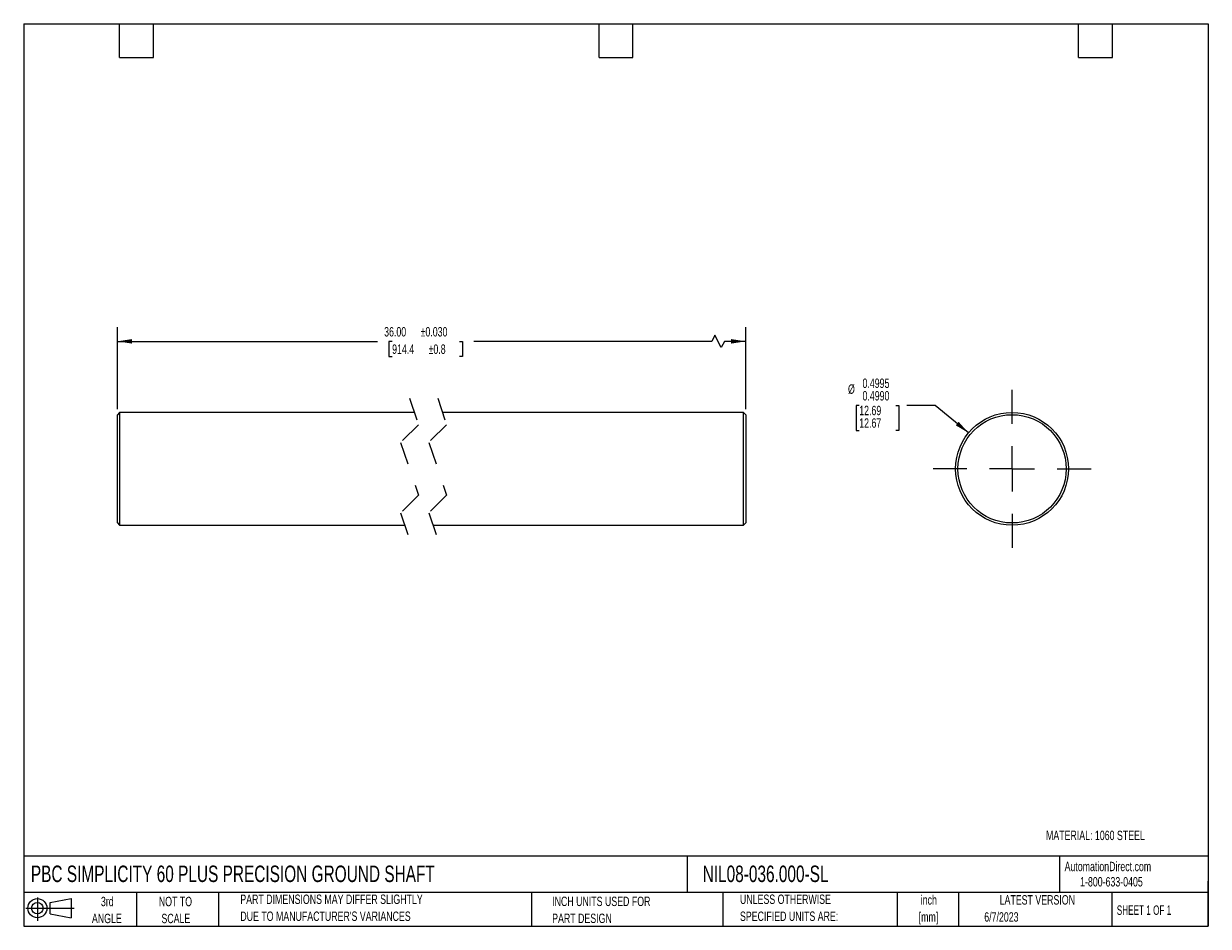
# Model space of a CAD drawing. Header units: inches. Extents: x 0.12 to 5.38, y 0.12 to 4.12.
import ezdxf

# ---------------------------------------------------------------- set-up
doc = ezdxf.new("R2010")
doc.units = ezdxf.units.IN
doc.header["$LTSCALE"] = 0.5
doc.header["$MEASUREMENT"] = 0
doc.linetypes.add('CENTERX2', pattern=[0.8, 0.5, -0.1, 0.1, -0.1])
doc.linetypes.add('HIDDEN', pattern=[0.075, 0.05, -0.025])
doc.layers.add('CENTER', color=40, linetype='CENTERX2')
doc.layers.add('SLD-DEFPOINTS', color=7, linetype='Continuous')
doc.layers.add('DIMENSIONS', color=140, linetype='Continuous', lineweight=25)
doc.layers.add('TEXT', color=140, linetype='Continuous', lineweight=25)
doc.styles.add('SLDTEXTSTYLE0', font='TXT', dxfattribs={"width": 0.7})
doc.styles.add('SLDTEXTSTYLE1', font='TXT', dxfattribs={"width": 0.65})
doc.dimstyles.new('SLDDIMSTYLE0', dxfattribs={"dimtxt": 0.04248, "dimasz": 0.065, "dimexe": 0, "dimexo": 0.0625, "dimgap": 0.01062, "dimtad": 0, "dimtih": 1, "dimtoh": 1, "dimrnd": 1e-09, "dimzin": 4, "dimdsep": 46, "dimtxsty": 'SLDTEXTSTYLE0', "dimsah": 1, "dimcen": 0.09, "dimadec": 0, "dimazin": 1, "dimtol": 1, "dimtp": 0.03, "dimtm": 0.03, "dimtfac": 1, "dimtdec": 3, "dimtofl": 0, "dimtmove": 0, "dimatfit": 3, "dimfxl": 0, "dimfrac": 2, "dimtolj": 1, "dimarcsym": 0})
doc.dimstyles.new('SLDDIMSTYLE1', dxfattribs={"dimtxt": 0.04248, "dimasz": 0.065, "dimexe": 0, "dimexo": 0.0625, "dimgap": 0.01062, "dimtad": 0, "dimtih": 1, "dimtoh": 1, "dimdec": 3, "dimrnd": 1e-09, "dimzin": 0, "dimdsep": 46, "dimtxsty": 'SLDTEXTSTYLE0', "dimsah": 1, "dimcen": 0, "dimadec": 0, "dimazin": 0, "dimlim": 1, "dimtp": -0.0005, "dimtm": 0.001, "dimtfac": 1, "dimtdec": 4, "dimtofl": 0, "dimtmove": 0, "dimatfit": 3, "dimfxl": 0, "dimfrac": 2, "dimtolj": 1, "dimtzin": 12, "dimarcsym": 0})

# ---------------------------------------------------------------- blocks, each defined once
blk = doc.blocks.new('Block11')
at = {"color": 7, "linetype": 'Continuous', "lineweight": 18}
for p, q in [((0, 0.0567), (0.2141, 0.0567)), ((0.051, 0.1045), (0.051, 0)), ((0.1079, 0.082), (0.2003, 0.0991)), ((0.1079, 0.0314), (0.1079, 0.082)), ((0.2003, 0.0991), (0.2003, 0.0144)), ((0.1079, 0.0314), (0.2003, 0.0144))]:
    blk.add_line(p, q, dxfattribs=at)
for radius in [0.0423, 0.0253]:
    blk.add_circle((0.051, 0.0567), radius, dxfattribs=at)
blk = doc.blocks.new('Block12')
at = {"layer": 'SLD-DEFPOINTS'}
blk.add_blockref('Block11', (0, 0), dxfattribs=at)
blk = doc.blocks.new('SW_NOTE_0')
at = {"layer": 'TEXT', "color": 0, "char_height": 0.04167, "attachment_point": 2, "style": 'SLDTEXTSTYLE0'}
for s, insert in [('inch', (0.0625, 0.0537)), ('[mm]', (0.0611, -0.0215))]:
    blk.add_mtext(s, dxfattribs=dict(at, insert=insert))
blk = doc.blocks.new('SW_NOTE_0_1')
at = {"layer": 'TEXT', "color": 0, "char_height": 0.041667, "attachment_point": 1, "style": 'SLDTEXTSTYLE0'}
for s, insert in [('UNLESS OTHERWISE', (0, 0.0537)), ('SPECIFIED UNITS ARE:', (0, -0.0215))]:
    blk.add_mtext(s, dxfattribs=dict(at, insert=insert))
blk = doc.blocks.new('SW_NOTE_0_2')
at = {"layer": 'TEXT', "color": 0, "char_height": 0.041667, "attachment_point": 1, "style": 'SLDTEXTSTYLE0'}
for s, insert in [('PART DIMENSIONS MAY DIFFER SLIGHTLY', (0, 0.0537)), ("DUE TO MANUFACTURER'S VARIANCES", (0, -0.0215))]:
    blk.add_mtext(s, dxfattribs=dict(at, insert=insert))
blk = doc.blocks.new('SW_NOTE_0_3')
at = {"layer": 'TEXT', "color": 0, "char_height": 0.04167, "attachment_point": 2, "style": 'SLDTEXTSTYLE0'}
for s, insert in [('NOT TO', (0.1035, 0.0537)), ('SCALE', (0.1054, -0.0215))]:
    blk.add_mtext(s, dxfattribs=dict(at, insert=insert))
blk = doc.blocks.new('SW_NOTE_0_4')
at = {"layer": 'TEXT', "color": 0, "char_height": 0.04167, "attachment_point": 2, "style": 'SLDTEXTSTYLE0'}
for s, insert in [('3rd', (0.0456, 0.0537)), ('ANGLE', (0.0437, -0.0215))]:
    blk.add_mtext(s, dxfattribs=dict(at, insert=insert))
blk = doc.blocks.new('SW_NOTE_0_5')
at = {"layer": 'TEXT', "color": 0, "char_height": 0.041667, "attachment_point": 1, "style": 'SLDTEXTSTYLE0'}
for s, insert in [('INCH UNITS USED FOR', (0, 0.0537)), ('PART DESIGN', (0, -0.0215))]:
    blk.add_mtext(s, dxfattribs=dict(at, insert=insert))
blk = doc.blocks.new('_D')
at = {"layer": 'DIMENSIONS'}
for p, q in [((0.5402, 2.4173), (0.5402, 2.7798)), ((3.1885, 2.7451), (3.1746, 2.7173)), ((3.2163, 2.6895), (3.1885, 2.7451)), ((3.3251, 2.4173), (3.3251, 2.7798)), ((0.5402, 2.7173), (1.6934, 2.7173)), ((1.7578, 2.7173), (1.7435, 2.7173)), ((1.7435, 2.7173), (1.7435, 2.6498)), ((2.0557, 2.7173), (2.07, 2.7173)), ((2.07, 2.7173), (2.07, 2.6498)), ((3.1746, 2.7173), (2.1201, 2.7173)), ((3.2302, 2.7173), (3.2163, 2.6895)), ((3.3251, 2.7173), (3.2302, 2.7173)), ((1.7435, 2.6498), (1.7578, 2.6498)), ((2.07, 2.6498), (2.0557, 2.6498))]:
    blk.add_line(p, q, dxfattribs=at)
for points in [[(0.5402, 2.7173), (0.6052, 2.7073), (0.6052, 2.7273)], [(3.3251, 2.7173), (3.2601, 2.7273), (3.2601, 2.7073)]]:
    blk.add_solid(points, dxfattribs=at)
at = {"layer": 'DIMENSIONS', "char_height": 0.04167, "attachment_point": 1, "style": 'SLDTEXTSTYLE0'}
for s, insert in [('±0.030', (1.884, 2.7805)), ('36.00', (1.7225, 2.7805)), ('914.4', (1.7578, 2.7035)), ('±0.8', (1.9194, 2.7035))]:
    blk.add_mtext(s, dxfattribs=dict(at, insert=insert))
blk = doc.blocks.new('_D_1')
at = {"layer": 'DIMENSIONS'}
for p, q in [((3.828, 2.4336), (3.8137, 2.4336)), ((3.8137, 2.4336), (3.8137, 2.3225)), ((3.9895, 2.4336), (4.0038, 2.4336)), ((4.0038, 2.4336), (4.0038, 2.3225)), ((4.1643, 2.4336), (4.0393, 2.4336)), ((4.3125, 2.3114), (4.1643, 2.4336)), ((3.8137, 2.3225), (3.828, 2.3225)), ((4.0038, 2.3225), (3.9895, 2.3225))]:
    blk.add_line(p, q, dxfattribs=at)
blk.add_solid([(4.3125, 2.3114), (4.2687, 2.3605), (4.2559, 2.345)], dxfattribs=at)
at = {"layer": 'DIMENSIONS', "char_height": 0.04167, "attachment_point": 1, "style": 'SLDTEXTSTYLE0'}
for s, insert in [('%%c', (3.7782, 2.5266)), ('0.4995', (3.8424, 2.5524)), ('0.4990', (3.8424, 2.4968)), ('12.69', (3.828, 2.4318)), ('12.67', (3.828, 2.3762))]:
    blk.add_mtext(s, dxfattribs=dict(at, insert=insert))
blk = doc.blocks.new('SW_CENTERMARKSYMBOL_0')
at = {"layer": 'CENTER', "color": 0}
for p, q in [((0, 0.2), (0, 0.35)), ((0, 0), (0, 0.1)), ((-0.2, 0), (-0.35, 0)), ((0, 0), (-0.1, 0)), ((0, 0), (0, -0.1)), ((0, 0), (0.1, 0)), ((0.2, 0), (0.35, 0)), ((0, -0.2), (0, -0.35))]:
    blk.add_line(p, q, dxfattribs=at)

msp = doc.modelspace()

# ---------------------------------------------------------------- linework, layer by layer
at = {"color": 7, "linetype": 'HIDDEN', "lineweight": 18}
for p, q in [((1.8348, 2.4648), (1.8741, 2.3479)), ((1.9598, 2.4648), (1.9991, 2.3479)), ((1.8741, 2.3479), (1.7954, 2.2692)), ((1.9991, 2.3479), (1.9204, 2.2692)), ((1.7954, 2.2692), (1.8741, 2.0354)), ((1.9204, 2.2692), (1.9991, 2.0354)), ((1.8741, 2.0354), (1.7954, 1.9567)), ((1.9991, 2.0354), (1.9204, 1.9567)), ((1.7954, 1.9567), (1.8348, 1.8398)), ((1.9204, 1.9567), (1.9598, 1.8398))]:
    msp.add_line(p, q, dxfattribs=at)
for p, q in [((0.5502, 2.4023), (0.5402, 2.3923)), ((0.5402, 1.9123), (0.5402, 2.3923)), ((1.8558, 2.4023), (0.5502, 2.4023)), ((0.5502, 2.4023), (0.5502, 1.9023)), ((3.3151, 2.4023), (1.9808, 2.4023)), ((3.3251, 2.3923), (3.3151, 2.4023)), ((3.3151, 1.9023), (3.3151, 2.4023)), ((3.3251, 2.3923), (3.3251, 1.9123)), ((0.5402, 1.9123), (0.5502, 1.9023)), ((0.5502, 1.9023), (1.8137, 1.9023)), ((1.9387, 1.9023), (3.3151, 1.9023)), ((3.3151, 1.9023), (3.3251, 1.9123))]:
    msp.add_line(p, q)
for radius in [0.25, 0.24]:
    msp.add_circle((4.5053, 2.1523), radius)
at = {"layer": 'TEXT'}
for p, q in [((0.125, 4.125), (5.375, 4.125)), ((0.125, 4.125), (0.125, 0.125)), ((0.55, 3.975), (0.55, 4.125)), ((0.7, 3.975), (0.7, 4.125)), ((2.675, 3.975), (2.675, 4.125)), ((2.825, 3.975), (2.825, 4.125)), ((4.8, 3.975), (4.8, 4.125)), ((4.95, 3.975), (4.95, 4.125)), ((5.375, 4.125), (5.375, 0.125)), ((0.55, 3.975), (0.7, 3.975)), ((2.675, 3.975), (2.825, 3.975)), ((4.8, 3.975), (4.95, 3.975)), ((5.375, 0.4356), (0.125, 0.4356)), ((3.0661, 0.4356), (3.0661, 0.275)), ((4.7161, 0.4356), (4.7161, 0.275)), ((5.375, 0.125), (5.375, 0.325)), ((5.375, 0.275), (0.125, 0.275)), ((0.625, 0.275), (0.625, 0.125)), ((0.9884, 0.275), (0.9884, 0.125)), ((2.3749, 0.275), (2.3749, 0.125)), ((3.224, 0.275), (3.224, 0.125)), ((3.9965, 0.275), (3.9965, 0.125)), ((4.268, 0.275), (4.268, 0.125)), ((4.9478, 0.275), (4.9478, 0.125)), ((0.125, 0.125), (5.375, 0.125))]:
    msp.add_line(p, q, dxfattribs=at)

# ---------------------------------------------------------------- block references
at = {"layer": 'CENTER'}
msp.add_blockref('SW_CENTERMARKSYMBOL_0', (4.5053, 2.1523), dxfattribs=at)
at = {"layer": 'SLD-DEFPOINTS'}
msp.add_blockref('Block12', (0.1346, 0.1487), dxfattribs=at)
at = {"layer": 'TEXT'}
for name, p in [('SW_NOTE_0_2', (1.085, 0.212)), ('SW_NOTE_0_1', (3.2994, 0.212)), ('SW_NOTE_0', (4.0738, 0.2091)), ('SW_NOTE_0_4', (0.4498, 0.2021)), ('SW_NOTE_0_3', (0.694, 0.2021)), ('SW_NOTE_0_5', (2.4671, 0.2027))]:
    msp.add_blockref(name, p, dxfattribs=at)

# ---------------------------------------------------------------- texts
for s, insert, char_height, attachment_point, style in [('MATERIAL: 1060 STEEL', (4.6558, 0.5488), 0.041667, 1, 'SLDTEXTSTYLE0'), ('PBC SIMPLICITY 60 PLUS PRECISION GROUND SHAFT', (0.1568, 0.3941), 0.072917, 1, 'SLDTEXTSTYLE0'), ('NIL08-036.000-SL', (3.134, 0.3941), 0.072917, 1, 'SLDTEXTSTYLE0'), ('AutomationDirect.com', (4.7381, 0.411), 0.041667, 1, 'SLDTEXTSTYLE0'), ('1-800-633-0405', (4.8069, 0.3432), 0.041667, 1, 'SLDTEXTSTYLE0'), ('LATEST VERSION', (4.6172, 0.2631), 0.041667, 2, 'SLDTEXTSTYLE0'), ('SHEET 1 OF 1', (4.9693, 0.2175), 0.041667, 1, 'SLDTEXTSTYLE1'), ('6/7/2023', (4.3821, 0.1873), 0.04167, 1, 'SLDTEXTSTYLE0')]:
    msp.add_mtext(s, dxfattribs=dict(at, insert=insert, char_height=char_height, attachment_point=attachment_point, style=style))

# ---------------------------------------------------------------- dimensions: what is measured, and where the dimension line sits
at = {"layer": 'DIMENSIONS'}
dim = msp.add_linear_dim(base=(0.5402, 2.7173), p1=(3.3251, 2.3923), p2=(0.5402, 2.3923), text='36.00MAX', dimstyle='SLDDIMSTYLE0', dxfattribs=at)
dim.commit()
dim.dimension.update_dxf_attribs({"geometry": '_D', "text_midpoint": (1.9068, 2.7173), "dimtype": 160})
dim = msp.add_diameter_dim_2p(p1=(4.6982, 1.9932), p2=(4.3125, 2.3114), dimstyle='SLDDIMSTYLE1', dxfattribs=at)
dim.commit()
dim.dimension.update_dxf_attribs({"geometry": '_D_1', "text_midpoint": (3.9087, 2.4336), "dimtype": 163})

doc.saveas('drawing.dxf')
